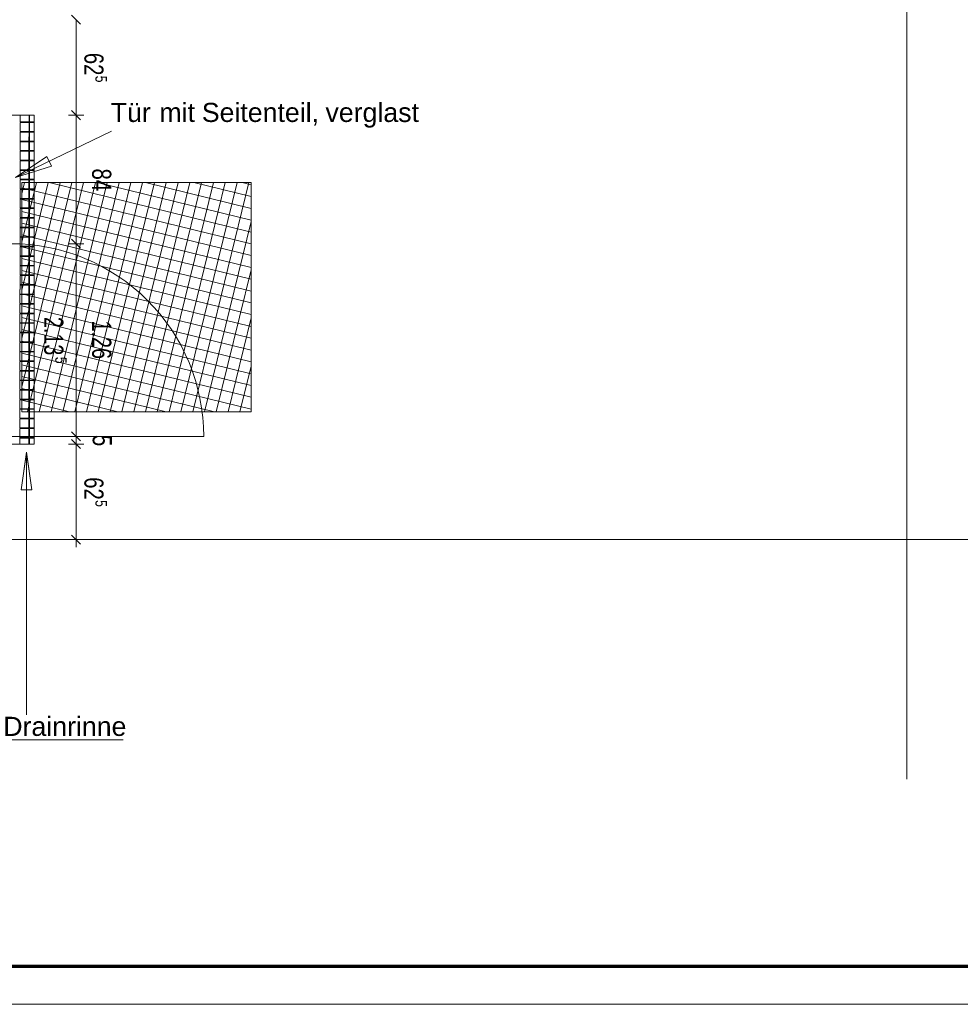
# Model space of a CAD drawing. Extents: x 229 to 926, y 37 to 878.
# Tile 43 of 201: x 558 to 681, y 37 to 165. Entities that reach past the tile are written whole.
import ezdxf
from ezdxf.lldxf.tags import DXFTag

# ---------------------------------------------------------------- set-up
doc = ezdxf.new("R2010")
doc.units = 0
doc.layers.get('0').update_dxf_attribs({"linetype": 'fein_strichliert', "lineweight": 13})
for name, color, linetype, lineweight in [('Axen', 7, 'Continuous', 25), ('Axen-A03CP9SWA9', 7, 'Continuous', 25), ('Beschriftung', 7, 'Continuous', 25), ('Beschriftung-A03CP9SUA9', 7, 'Continuous', 25), ('Bewegungsfläche', 7, 'Continuous', 25), ('Boden', 7, 'Continuous', 25), ('Boden-A03CP9SVA9', 7, 'Continuous', 25), ('Maßlinien', 7, 'Continuous', 25), ('Maßlinien-A03CP9T3A9', 7, 'Continuous', 25), ('Türen', 7, 'Continuous', 25), ('Türen-A03CP9T1A9', 7, 'Continuous', 25), ('X_BI_Geometrie', 7, 'Continuous', 13)]:
    doc.layers.add(name, color=color, linetype=linetype, lineweight=lineweight)
doc.styles.get("Standard").update_dxf_attribs({"font": 'arial.ttf'})
tags = doc.linetypes.add('ALL_S25', pattern=[0.001, 0, -0.001]).pattern_tags.tags
tags[6:7] = [DXFTag(74, 4), DXFTag(75, 0), DXFTag(340, '0'), DXFTag(46, 1.0), DXFTag(50, 0.0), DXFTag(44, 0.0), DXFTag(45, 0.0)]
tags[4:5] = [DXFTag(74, 4), DXFTag(75, 0), DXFTag(340, '0'), DXFTag(46, 1.0), DXFTag(50, 0.0), DXFTag(44, 0.0), DXFTag(45, 0.0)]
tags = doc.linetypes.add('ALL_S25-A03CP9T4A9', pattern=[0.001, 0, -0.001]).pattern_tags.tags
tags[6:7] = [DXFTag(74, 4), DXFTag(75, 0), DXFTag(340, '0'), DXFTag(46, 1.0), DXFTag(50, 0.0), DXFTag(44, 0.0), DXFTag(45, 0.0)]
tags[4:5] = [DXFTag(74, 4), DXFTag(75, 0), DXFTag(340, '0'), DXFTag(46, 1.0), DXFTag(50, 0.0), DXFTag(44, 0.0), DXFTag(45, 0.0)]
tags = doc.linetypes.add('fein_strichliert', pattern=[4, 1, -2, 1]).pattern_tags.tags
tags[8:9] = [DXFTag(74, 4), DXFTag(75, 0), DXFTag(340, '0'), DXFTag(46, 0.0), DXFTag(50, 0.0), DXFTag(44, 0.0), DXFTag(45, 0.0)]
tags[6:7] = [DXFTag(74, 4), DXFTag(75, 0), DXFTag(340, '0'), DXFTag(46, 0.0), DXFTag(50, 0.0), DXFTag(44, 0.0), DXFTag(45, 0.0)]
tags[4:5] = [DXFTag(74, 4), DXFTag(75, 0), DXFTag(340, '0'), DXFTag(46, 0.0), DXFTag(50, 0.0), DXFTag(44, 0.0), DXFTag(45, 0.0)]

# ---------------------------------------------------------------- blocks, each defined once
blk = doc.blocks.new('Blockreferenz-A03CP9SJA9', base_point=(228.98, 36.58))
at = {"color": 0, "linetype": 'ByBlock', "lineweight": 70, "ltscale": 0.7}
blk.add_line((248.98, 41.58), (920.98, 41.58), dxfattribs=at)
at = {"color": 0, "linetype": 'ByBlock', "lineweight": -2, "ltscale": 0.13}
blk.add_line((925.98, 36.58), (228.98, 36.58), dxfattribs=at)
blk = doc.blocks.new('Referenz-A03CP9SSA9', base_point=(255.73, 65.7))
at = {"layer": 'Axen', "color": 0, "linetype": 'ALL_S25', "lineweight": -2, "ltscale": 0.13}
for p, q in [((674.03, 66.03), (674.03, 801.55)), ((735.55, 97.35), (301.61, 97.35))]:
    blk.add_line(p, q, dxfattribs=at)
at = {"layer": 'Beschriftung', "color": 0, "lineweight": -2}
for p, q in [((557.39, 144.69), (569.97, 150.75)), ((557.39, 144.69), (561.5, 147.45)), ((557.39, 144.69), (561.5, 147.45)), ((561.5, 147.45), (562.11, 146.18)), ((561.5, 147.45), (562.11, 146.18)), ((561.8, 146.81), (562.12, 146.97)), ((562.11, 146.18), (557.39, 144.69)), ((562.11, 146.18), (557.39, 144.69)), ((558.16, 103.86), (558.86, 108.76)), ((558.16, 103.86), (558.86, 108.76)), ((558.86, 108.76), (559.56, 103.86)), ((558.86, 108.76), (558.86, 74.44)), ((558.86, 108.76), (558.86, 108.76)), ((558.86, 108.76), (558.86, 108.76)), ((558.86, 108.76), (558.86, 108.76)), ((558.86, 108.76), (559.56, 103.86)), ((559.56, 103.86), (558.16, 103.86)), ((559.56, 103.86), (558.16, 103.86)), ((558.86, 103.86), (558.86, 103.51)), ((555.81, 71.18), (571.5, 71.18))]:
    blk.add_line(p, q, dxfattribs=at)
at = {"layer": 'Bewegungsfläche', "color": 0, "lineweight": -2}
for p, q in [((558.23, 142.58), (558.59, 144.05)), ((558.23, 136.27), (560.14, 144.05)), ((558.23, 129.96), (561.68, 144.05)), ((558.23, 123.65), (563.23, 144.05)), ((558.23, 117.33), (564.77, 144.05)), ((558.23, 144.05), (588.23, 144.05)), ((558.23, 114.05), (558.23, 144.05)), ((558.23, 143.37), (588.23, 136.03)), ((558.97, 114.05), (566.31, 144.05)), ((560.52, 114.05), (567.86, 144.05)), ((561.8, 144.05), (588.23, 137.58)), ((562.06, 114.05), (569.4, 144.05)), ((563.61, 114.05), (570.95, 144.05)), ((565.15, 114.05), (572.49, 144.05)), ((566.69, 114.05), (574.04, 144.05)), ((568.11, 144.05), (588.23, 139.12)), ((568.24, 114.05), (575.58, 144.05)), ((569.78, 114.05), (577.12, 144.05)), ((571.33, 114.05), (578.67, 144.05)), ((572.87, 114.05), (580.21, 144.05)), ((574.42, 144.05), (588.23, 140.67)), ((574.42, 114.05), (581.76, 144.05)), ((575.96, 114.05), (583.3, 144.05)), ((577.5, 114.05), (584.84, 144.05)), ((579.05, 114.05), (586.39, 144.05)), ((580.59, 114.05), (587.93, 144.05)), ((580.73, 144.05), (588.23, 142.21)), ((587.04, 144.05), (588.23, 143.75)), ((588.23, 144.05), (588.23, 114.05)), ((558.23, 141.83), (588.23, 134.49)), ((558.23, 140.28), (588.23, 132.94)), ((558.23, 138.74), (588.23, 131.4)), ((582.14, 114.05), (588.23, 138.96)), ((558.23, 137.2), (588.23, 129.86)), ((558.23, 135.65), (588.23, 128.31)), ((558.23, 134.11), (588.23, 126.77)), ((583.68, 114.05), (588.23, 132.65)), ((558.23, 132.56), (588.23, 125.22)), ((558.23, 131.02), (588.23, 123.68)), ((558.23, 129.48), (588.23, 122.13)), ((558.23, 127.93), (588.23, 120.59)), ((558.23, 126.39), (588.23, 119.05)), ((585.23, 114.05), (588.23, 126.34)), ((558.23, 124.84), (588.23, 117.5)), ((558.23, 123.3), (588.23, 115.96)), ((558.23, 121.75), (588.23, 114.41)), ((558.23, 120.21), (583.42, 114.05)), ((586.77, 114.05), (588.23, 120.03)), ((558.23, 118.67), (577.11, 114.05)), ((558.23, 117.12), (570.8, 114.05)), ((558.23, 115.58), (564.49, 114.05)), ((588.23, 114.05), (558.23, 114.05))]:
    blk.add_line(p, q, dxfattribs=at)
at = {"layer": 'Boden', "color": 0, "lineweight": -2}
for p, q in [((559.83, 152.85), (556.83, 152.85)), ((558.01, 152.85), (558.01, 151.97)), ((558.01, 151.97), (559.18, 151.97)), ((559.18, 151.97), (559.18, 152.85)), ((559.26, 152.85), (559.26, 151.97)), ((559.26, 151.97), (559.83, 151.97)), ((559.83, 109.85), (559.83, 152.85)), ((559.18, 151.89), (558.01, 151.89)), ((558.01, 151.89), (558.01, 150.72)), ((558.01, 150.72), (559.18, 150.72)), ((559.18, 150.72), (559.18, 151.89)), ((559.83, 151.89), (559.26, 151.89)), ((559.26, 151.89), (559.26, 150.72)), ((559.26, 150.72), (559.83, 150.72)), ((558.01, 149.39), (558, 148.22)), ((559.18, 150.64), (558.01, 150.64)), ((558.01, 150.64), (558.01, 149.47)), ((558.01, 149.47), (559.18, 149.47)), ((559.18, 149.39), (558.01, 149.39)), ((559.17, 148.22), (559.18, 149.39)), ((559.18, 149.47), (559.18, 150.64)), ((559.26, 149.39), (559.25, 148.22)), ((559.83, 150.64), (559.26, 150.64)), ((559.26, 150.64), (559.26, 149.47)), ((559.26, 149.47), (559.83, 149.47)), ((559.83, 149.39), (559.26, 149.39)), ((558, 148.22), (559.17, 148.22)), ((559.17, 148.14), (558, 148.14)), ((558, 148.14), (558, 146.97)), ((559.17, 146.97), (559.17, 148.14)), ((559.25, 148.22), (559.83, 148.22)), ((559.83, 148.14), (559.25, 148.14)), ((559.25, 148.14), (559.25, 146.97)), ((558, 146.97), (559.17, 146.97)), ((559.17, 146.89), (558, 146.89)), ((558, 146.89), (558, 145.72)), ((559.17, 145.72), (559.17, 146.89)), ((559.25, 146.97), (559.83, 146.97)), ((559.83, 146.89), (559.25, 146.89)), ((559.25, 146.89), (559.25, 145.72)), ((558, 145.72), (559.17, 145.72)), ((559.17, 145.64), (558, 145.64)), ((558, 145.64), (558, 144.47)), ((559.17, 144.47), (559.17, 145.64)), ((559.25, 145.72), (559.83, 145.72)), ((559.83, 145.64), (559.25, 145.64)), ((559.25, 145.64), (559.25, 144.47)), ((558, 144.47), (559.17, 144.47)), ((559.17, 144.39), (558, 144.39)), ((558, 144.39), (558, 143.22)), ((559.17, 143.22), (559.17, 144.39)), ((559.25, 144.47), (559.83, 144.47)), ((559.83, 144.39), (559.25, 144.39)), ((559.25, 144.39), (559.25, 143.22)), ((558, 143.22), (559.17, 143.22)), ((559.17, 143.14), (558, 143.14)), ((558, 143.14), (558, 141.97)), ((559.17, 141.97), (559.17, 143.14)), ((559.25, 143.22), (559.83, 143.22)), ((559.83, 143.14), (559.25, 143.14)), ((559.25, 143.14), (559.25, 141.97)), ((558, 141.97), (559.17, 141.97)), ((559.17, 141.89), (558, 141.89)), ((558, 141.89), (558, 140.72)), ((559.17, 140.72), (559.17, 141.89)), ((559.25, 141.97), (559.83, 141.97)), ((559.83, 141.89), (559.25, 141.89)), ((559.25, 141.89), (559.25, 140.72)), ((558, 140.72), (559.17, 140.72)), ((559.17, 140.64), (558, 140.64)), ((558, 140.64), (558, 139.47)), ((559.17, 139.47), (559.17, 140.64)), ((559.25, 140.72), (559.83, 140.72)), ((559.83, 140.64), (559.25, 140.64)), ((559.25, 140.64), (559.25, 139.47)), ((558, 139.47), (559.17, 139.47)), ((559.17, 139.39), (558, 139.39)), ((558, 139.39), (558, 138.22)), ((559.17, 138.22), (559.17, 139.39)), ((559.25, 139.47), (559.83, 139.47)), ((559.83, 139.39), (559.25, 139.39)), ((559.25, 139.39), (559.25, 138.22)), ((558, 138.22), (559.17, 138.22)), ((559.17, 138.14), (558, 138.14)), ((558, 138.14), (558, 136.97)), ((559.17, 136.97), (559.17, 138.14)), ((559.25, 138.22), (559.83, 138.22)), ((559.83, 138.14), (559.25, 138.14)), ((559.25, 138.14), (559.25, 136.97)), ((558, 136.97), (559.17, 136.97)), ((559.17, 136.89), (558, 136.89)), ((558, 136.89), (558, 135.72)), ((559.17, 135.72), (559.17, 136.89)), ((559.25, 136.97), (559.83, 136.97)), ((559.83, 136.89), (559.25, 136.89)), ((559.25, 136.89), (559.25, 135.72)), ((558, 135.72), (559.17, 135.72)), ((559.17, 135.64), (558, 135.64)), ((558, 135.64), (558, 134.47)), ((559.17, 134.47), (559.17, 135.64)), ((559.25, 135.72), (559.83, 135.72)), ((559.83, 135.64), (559.25, 135.64)), ((559.25, 135.64), (559.25, 134.47)), ((558, 134.47), (559.17, 134.47)), ((559.17, 134.39), (558, 134.39)), ((558, 134.39), (558, 133.22)), ((559.17, 133.22), (559.17, 134.39)), ((559.25, 134.47), (559.83, 134.47)), ((559.83, 134.39), (559.25, 134.39)), ((559.25, 134.39), (559.25, 133.22)), ((558, 133.22), (559.17, 133.22)), ((559.17, 133.14), (558, 133.14)), ((558, 133.14), (558, 131.97)), ((559.17, 131.97), (559.17, 133.14)), ((559.25, 133.22), (559.83, 133.22)), ((559.83, 133.14), (559.25, 133.14)), ((559.25, 133.14), (559.25, 131.97)), ((558, 131.97), (559.17, 131.97)), ((559.17, 131.89), (558, 131.89)), ((558, 131.89), (558, 130.72)), ((559.17, 130.72), (559.17, 131.89)), ((559.25, 131.97), (559.83, 131.97)), ((559.83, 131.89), (559.25, 131.89)), ((559.25, 131.89), (559.25, 130.72)), ((558, 130.64), (557.99, 129.47)), ((558, 130.72), (559.17, 130.72)), ((559.17, 130.64), (558, 130.64)), ((559.16, 129.47), (559.17, 130.64)), ((559.25, 130.64), (559.24, 129.47)), ((559.25, 130.72), (559.83, 130.72)), ((559.83, 130.64), (559.25, 130.64)), ((557.99, 129.47), (559.16, 129.47)), ((559.16, 129.39), (557.99, 129.39)), ((557.99, 129.39), (557.99, 128.22)), ((559.16, 128.22), (559.16, 129.39)), ((559.24, 129.47), (559.83, 129.47)), ((559.83, 129.39), (559.24, 129.39)), ((559.24, 129.39), (559.24, 128.22)), ((557.99, 128.22), (559.16, 128.22)), ((559.16, 128.14), (557.99, 128.14)), ((557.99, 128.14), (557.99, 126.97)), ((559.16, 126.97), (559.16, 128.14)), ((559.24, 128.22), (559.83, 128.22)), ((559.83, 128.14), (559.24, 128.14)), ((559.24, 128.14), (559.24, 126.97)), ((557.99, 126.97), (559.16, 126.97)), ((559.16, 126.89), (557.99, 126.89)), ((557.99, 126.89), (557.99, 125.72)), ((559.16, 125.72), (559.16, 126.89)), ((559.24, 126.97), (559.83, 126.97)), ((559.83, 126.89), (559.24, 126.89)), ((559.24, 126.89), (559.24, 125.72)), ((557.99, 125.72), (559.16, 125.72)), ((559.16, 125.64), (557.99, 125.64)), ((557.99, 125.64), (557.99, 124.47)), ((559.16, 124.47), (559.16, 125.64)), ((559.24, 125.72), (559.83, 125.72)), ((559.83, 125.64), (559.24, 125.64)), ((559.24, 125.64), (559.24, 124.47)), ((557.99, 124.47), (559.16, 124.47)), ((559.16, 124.39), (557.99, 124.39)), ((557.99, 124.39), (557.99, 123.22)), ((559.16, 123.22), (559.16, 124.39)), ((559.24, 124.47), (559.83, 124.47)), ((559.83, 124.39), (559.24, 124.39)), ((559.24, 124.39), (559.24, 123.22)), ((557.99, 123.22), (559.16, 123.22)), ((559.16, 123.14), (557.99, 123.14)), ((557.99, 123.14), (557.99, 121.97)), ((559.16, 121.97), (559.16, 123.14)), ((559.24, 123.22), (559.83, 123.22)), ((559.83, 123.14), (559.24, 123.14)), ((559.24, 123.14), (559.24, 121.97)), ((557.99, 121.97), (559.16, 121.97)), ((559.16, 121.89), (557.99, 121.89)), ((557.99, 121.89), (557.99, 120.72)), ((559.16, 120.72), (559.16, 121.89)), ((559.24, 121.97), (559.83, 121.97)), ((559.83, 121.89), (559.24, 121.89)), ((559.24, 121.89), (559.24, 120.72)), ((557.99, 120.72), (559.16, 120.72)), ((559.16, 120.64), (557.99, 120.64)), ((557.99, 120.64), (557.99, 119.47)), ((559.16, 119.47), (559.16, 120.64)), ((559.24, 120.72), (559.83, 120.72)), ((559.83, 120.64), (559.24, 120.64)), ((559.24, 120.64), (559.24, 119.47)), ((557.99, 119.47), (559.16, 119.47)), ((559.16, 119.39), (557.99, 119.39)), ((557.99, 119.39), (557.99, 118.22)), ((559.16, 118.22), (559.16, 119.39)), ((559.24, 119.47), (559.83, 119.47)), ((559.83, 119.39), (559.24, 119.39)), ((559.24, 119.39), (559.24, 118.22)), ((557.99, 118.22), (559.16, 118.22)), ((559.16, 118.14), (557.99, 118.14)), ((557.99, 118.14), (557.99, 116.97)), ((559.16, 116.97), (559.16, 118.14)), ((559.24, 118.22), (559.83, 118.22)), ((559.83, 118.14), (559.24, 118.14)), ((559.24, 118.14), (559.24, 116.97)), ((557.99, 116.97), (559.16, 116.97)), ((559.16, 116.89), (557.99, 116.89)), ((557.99, 116.89), (557.99, 115.72)), ((559.16, 115.72), (559.16, 116.89)), ((559.24, 116.97), (559.83, 116.97)), ((559.83, 116.89), (559.24, 116.89)), ((559.24, 116.89), (559.24, 115.72)), ((557.99, 115.72), (559.16, 115.72)), ((559.16, 115.64), (557.99, 115.64)), ((557.99, 115.64), (557.99, 114.47)), ((559.16, 114.47), (559.16, 115.64)), ((559.24, 115.72), (559.83, 115.72)), ((559.83, 115.64), (559.24, 115.64)), ((559.24, 115.64), (559.24, 114.47)), ((557.99, 114.47), (559.16, 114.47)), ((559.16, 114.39), (557.99, 114.39)), ((557.99, 114.39), (557.99, 113.22)), ((559.16, 113.22), (559.16, 114.39)), ((559.24, 114.47), (559.83, 114.47)), ((559.83, 114.39), (559.24, 114.39)), ((559.24, 114.39), (559.24, 113.22)), ((557.99, 113.22), (559.16, 113.22)), ((559.16, 113.14), (557.99, 113.14)), ((557.99, 113.14), (557.99, 111.97)), ((559.16, 111.97), (559.16, 113.14)), ((559.24, 113.22), (559.83, 113.22)), ((559.83, 113.14), (559.24, 113.14)), ((559.24, 113.14), (559.24, 111.97)), ((557.99, 111.97), (559.16, 111.97)), ((559.16, 111.89), (557.99, 111.89)), ((557.99, 111.89), (557.99, 110.72)), ((559.16, 110.72), (559.16, 111.89)), ((559.24, 111.97), (559.83, 111.97)), ((559.83, 111.89), (559.24, 111.89)), ((559.24, 111.89), (559.24, 110.72)), ((556.83, 109.85), (559.83, 109.85)), ((557.99, 110.64), (557.98, 109.85)), ((557.99, 110.72), (559.16, 110.72)), ((559.16, 110.64), (557.99, 110.64)), ((559.15, 109.85), (559.16, 110.64)), ((559.24, 110.64), (559.23, 109.85)), ((559.24, 110.72), (559.83, 110.72)), ((559.83, 110.64), (559.24, 110.64))]:
    blk.add_line(p, q, dxfattribs=at)
at = {"layer": 'Maßlinien', "color": 0, "lineweight": -2}
for p, q in [((565.93, 164.75), (564.73, 165.95)), ((565.33, 152.85), (565.33, 165.35)), ((565.93, 152.25), (564.73, 153.45)), ((565.33, 152.85), (564.33, 152.85)), ((565.33, 152.85), (566.33, 152.85)), ((565.33, 136.05), (565.33, 152.85)), ((565.93, 135.45), (564.73, 136.65)), ((565.33, 136.05), (564.33, 136.05)), ((565.33, 136.05), (566.33, 136.05)), ((565.33, 110.85), (565.33, 136.05)), ((565.33, 110.85), (564.33, 110.85)), ((565.93, 110.25), (564.73, 111.45)), ((565.33, 110.85), (566.33, 110.85)), ((565.33, 109.95), (565.33, 110.85)), ((565.33, 109.85), (564.33, 109.85)), ((565.93, 109.25), (564.73, 110.45)), ((565.33, 109.85), (565.33, 109.95)), ((565.33, 109.85), (566.33, 109.85)), ((565.33, 109.31), (565.33, 109.85)), ((565.33, 97.35), (565.33, 109.31)), ((565.93, 96.75), (564.73, 97.95)), ((565.33, 97.35), (564.33, 97.35)), ((565.33, 97.35), (566.33, 97.35)), ((565.33, 97.35), (565.33, 96.35))]:
    blk.add_line(p, q, dxfattribs=at)
at = {"layer": 'Türen', "color": 0, "lineweight": -2}
blk.add_line((556.83, 110.85), (582.03, 110.85), dxfattribs=at)
blk.add_ellipse((556.83, 110.85), major_axis=(25.2, 0), ratio=1, start_param=0, end_param=1.570797, dxfattribs=at)
at = {"layer": 'Beschriftung', "color": 0, "lineweight": -2, "char_height": 2.5, "attachment_point": 1}
for s, insert, rotation in [('{\\fArial;Tür}', (569.87, 154.47), 359.9932), ('{\\fArial;mit}', (576.23, 154.47), 359.9932), ('{\\fArial;Seitenteil,}', (581.78, 154.47), 359.9932), ('{\\fArial;verglast}', (597.96, 154.47), 359.9932), ('{\\fArial;Drainrinne}', (555.81, 74.18), 0)]:
    blk.add_mtext(s, dxfattribs=dict(at, insert=insert, rotation=rotation))
at = {"layer": 'Maßlinien', "color": 0, "lineweight": -2, "attachment_point": 1, "rotation": 270}
for s, insert, char_height in [('{\\W0.76;\\fArial;62}', (568.92, 161.01), 2.5), ('{\\W0.76;\\fArial;5}', (569.36, 158.02), 1.5), ('{\\W0.76;\\fArial;84}', (569.94, 145.88), 2.5), ('{\\W0.74;\\fArial;2.13}', (563.67, 126.48), 2.5), ('{\\W0.74;\\fArial;1.26}', (569.94, 126), 2.5), ('{\\W0.76;\\fArial;5}', (564.11, 121.25), 1.5), ('{\\W0.76;\\fArial;5}', (570.01, 111.04), 2.5), ('{\\W0.76;\\fArial;62}', (568.92, 105.51), 2.5), ('{\\W0.76;\\fArial;5}', (569.36, 102.52), 1.5)]:
    blk.add_mtext(s, dxfattribs=dict(at, insert=insert, char_height=char_height))
blk = doc.blocks.new('Referenz-A03CP9T9A9', base_point=(255.73, 65.71))
at = {"layer": 'Axen-A03CP9SWA9', "color": 0, "linetype": 'ALL_S25-A03CP9T4A9', "lineweight": -2, "ltscale": 0.13}
for p, q in [((674.03, 66.03), (674.03, 801.55)), ((735.55, 97.35), (301.61, 97.35))]:
    blk.add_line(p, q, dxfattribs=at)
at = {"layer": 'Beschriftung-A03CP9SUA9', "color": 0, "lineweight": -2}
for p, q in [((557.39, 144.69), (569.97, 150.75)), ((557.39, 144.69), (561.5, 147.45)), ((557.39, 144.69), (561.5, 147.45)), ((561.5, 147.45), (562.11, 146.19)), ((561.5, 147.45), (562.11, 146.19)), ((561.8, 146.82), (562.12, 146.97)), ((562.11, 146.19), (557.39, 144.69)), ((562.11, 146.19), (557.39, 144.69)), ((558.16, 103.87), (558.86, 108.77)), ((558.16, 103.87), (558.86, 108.77)), ((558.86, 108.77), (559.56, 103.87)), ((558.86, 108.77), (558.86, 74.45)), ((558.86, 108.77), (559.56, 103.87)), ((559.56, 103.87), (558.16, 103.87)), ((559.56, 103.87), (558.16, 103.87)), ((558.86, 103.87), (558.86, 103.52)), ((555.81, 71.18), (571.5, 71.18))]:
    blk.add_line(p, q, dxfattribs=at)
at = {"layer": 'Boden-A03CP9SVA9', "color": 0, "lineweight": -2}
for p, q in [((559.83, 152.85), (556.83, 152.85)), ((558.01, 152.85), (558.01, 151.98)), ((558.01, 151.98), (559.18, 151.97)), ((559.18, 151.97), (559.18, 152.85)), ((559.26, 152.85), (559.26, 151.97)), ((559.26, 151.97), (559.83, 151.97)), ((559.83, 109.85), (559.83, 152.85)), ((559.18, 151.89), (558.01, 151.9)), ((558.01, 151.9), (558.01, 150.73)), ((558.01, 150.73), (559.18, 150.72)), ((559.18, 150.72), (559.18, 151.89)), ((559.83, 151.89), (559.26, 151.89)), ((559.26, 151.89), (559.26, 150.72)), ((559.26, 150.72), (559.83, 150.72)), ((558.01, 150.65), (558, 149.48)), ((558, 149.48), (559.17, 149.47)), ((559.17, 149.39), (558, 149.4)), ((558, 149.4), (558, 148.23)), ((559.18, 150.64), (558.01, 150.65)), ((559.17, 149.47), (559.18, 150.64)), ((559.17, 148.22), (559.17, 149.39)), ((559.26, 150.64), (559.25, 149.47)), ((559.25, 149.47), (559.83, 149.47)), ((559.83, 149.39), (559.25, 149.39)), ((559.25, 149.39), (559.25, 148.22)), ((559.83, 150.64), (559.26, 150.64)), ((558, 148.23), (559.17, 148.22)), ((559.17, 148.14), (558, 148.15)), ((558, 148.15), (558, 146.98)), ((559.17, 146.97), (559.17, 148.14)), ((559.25, 148.22), (559.83, 148.22)), ((559.83, 148.14), (559.25, 148.14)), ((559.25, 148.14), (559.25, 146.97)), ((558, 146.98), (559.17, 146.97)), ((559.17, 146.89), (558, 146.9)), ((558, 146.9), (558, 145.73)), ((559.17, 145.72), (559.17, 146.89)), ((559.25, 146.97), (559.83, 146.97)), ((559.83, 146.89), (559.25, 146.89)), ((559.25, 146.89), (559.25, 145.72)), ((558, 145.73), (559.17, 145.72)), ((559.17, 145.64), (558, 145.65)), ((558, 145.65), (558, 144.48)), ((559.17, 144.47), (559.17, 145.64)), ((559.25, 145.72), (559.83, 145.72)), ((559.83, 145.64), (559.25, 145.64)), ((559.25, 145.64), (559.25, 144.47)), ((558, 144.48), (559.17, 144.47)), ((559.17, 144.39), (558, 144.4)), ((558, 144.4), (558, 143.23)), ((559.17, 143.22), (559.17, 144.39)), ((559.25, 144.47), (559.83, 144.47)), ((559.83, 144.39), (559.25, 144.39)), ((559.25, 144.39), (559.25, 143.22)), ((558, 143.23), (559.17, 143.22)), ((559.17, 143.14), (558, 143.15)), ((558, 143.15), (558, 141.98)), ((559.17, 141.97), (559.17, 143.14)), ((559.25, 143.22), (559.83, 143.22)), ((559.83, 143.14), (559.25, 143.14)), ((559.25, 143.14), (559.25, 141.97)), ((558, 141.98), (559.17, 141.97)), ((559.17, 141.89), (558, 141.9)), ((558, 141.9), (558, 140.73)), ((559.17, 140.72), (559.17, 141.89)), ((559.25, 141.97), (559.83, 141.97)), ((559.83, 141.89), (559.25, 141.89)), ((559.25, 141.89), (559.25, 140.72)), ((558, 140.73), (559.17, 140.72)), ((559.17, 140.64), (558, 140.65)), ((558, 140.65), (558, 139.48)), ((559.17, 139.47), (559.17, 140.64)), ((559.25, 140.72), (559.83, 140.72)), ((559.83, 140.64), (559.25, 140.64)), ((559.25, 140.64), (559.25, 139.47)), ((558, 139.48), (559.17, 139.47)), ((559.17, 139.39), (558, 139.4)), ((558, 139.4), (558, 138.23)), ((559.17, 138.22), (559.17, 139.39)), ((559.25, 139.47), (559.83, 139.47)), ((559.83, 139.39), (559.25, 139.39)), ((559.25, 139.39), (559.25, 138.22)), ((558, 138.23), (559.17, 138.22)), ((559.17, 138.14), (558, 138.15)), ((558, 138.15), (558, 136.98)), ((559.17, 136.97), (559.17, 138.14)), ((559.25, 138.22), (559.83, 138.22)), ((559.83, 138.14), (559.25, 138.14)), ((559.25, 138.14), (559.25, 136.97)), ((558, 136.98), (559.17, 136.97)), ((559.17, 136.89), (558, 136.9)), ((558, 136.9), (558, 135.73)), ((559.17, 135.72), (559.17, 136.89)), ((559.25, 136.97), (559.83, 136.97)), ((559.83, 136.89), (559.25, 136.89)), ((559.25, 136.89), (559.25, 135.72)), ((558, 135.73), (559.17, 135.72)), ((559.17, 135.64), (558, 135.65)), ((558, 135.65), (558, 134.48)), ((559.17, 134.47), (559.17, 135.64)), ((559.25, 135.72), (559.83, 135.72)), ((559.83, 135.64), (559.25, 135.64)), ((559.25, 135.64), (559.25, 134.47)), ((558, 134.48), (559.17, 134.47)), ((559.17, 134.39), (558, 134.4)), ((558, 134.4), (558, 133.23)), ((559.17, 133.22), (559.17, 134.39)), ((559.25, 134.47), (559.83, 134.47)), ((559.83, 134.39), (559.25, 134.39)), ((559.25, 134.39), (559.25, 133.22)), ((558, 133.23), (559.17, 133.22)), ((559.17, 133.14), (558, 133.15)), ((558, 133.15), (558, 131.98)), ((559.17, 131.97), (559.17, 133.14)), ((559.25, 133.22), (559.83, 133.22)), ((559.83, 133.14), (559.25, 133.14)), ((559.25, 133.14), (559.25, 131.97)), ((558, 131.98), (559.17, 131.97)), ((559.17, 131.89), (558, 131.9)), ((558, 131.9), (558, 130.73)), ((559.17, 130.72), (559.17, 131.89)), ((559.25, 131.97), (559.83, 131.97)), ((559.83, 131.89), (559.25, 131.89)), ((559.25, 131.89), (559.25, 130.72)), ((558, 130.65), (557.99, 129.48)), ((558, 130.73), (559.17, 130.72)), ((559.17, 130.64), (558, 130.65)), ((559.16, 129.47), (559.17, 130.64)), ((559.25, 130.64), (559.24, 129.47)), ((559.25, 130.72), (559.83, 130.72)), ((559.83, 130.64), (559.25, 130.64)), ((557.99, 129.48), (559.16, 129.47)), ((559.16, 129.39), (557.99, 129.4)), ((557.99, 129.4), (557.99, 128.23)), ((559.16, 128.22), (559.16, 129.39)), ((559.24, 129.47), (559.83, 129.47)), ((559.83, 129.39), (559.24, 129.39)), ((559.24, 129.39), (559.24, 128.22)), ((557.99, 128.23), (559.16, 128.22)), ((559.16, 128.14), (557.99, 128.15)), ((557.99, 128.15), (557.99, 126.98)), ((559.16, 126.97), (559.16, 128.14)), ((559.24, 128.22), (559.83, 128.22)), ((559.83, 128.14), (559.24, 128.14)), ((559.24, 128.14), (559.24, 126.97)), ((557.99, 126.98), (559.16, 126.97)), ((559.16, 126.89), (557.99, 126.9)), ((557.99, 126.9), (557.99, 125.73)), ((559.16, 125.72), (559.16, 126.89)), ((559.24, 126.97), (559.83, 126.97)), ((559.83, 126.89), (559.24, 126.89)), ((559.24, 126.89), (559.24, 125.72)), ((557.99, 125.73), (559.16, 125.72)), ((559.16, 125.64), (557.99, 125.65)), ((557.99, 125.65), (557.99, 124.48)), ((559.16, 124.47), (559.16, 125.64)), ((559.24, 125.72), (559.83, 125.72)), ((559.83, 125.64), (559.24, 125.64)), ((559.24, 125.64), (559.24, 124.47)), ((557.99, 124.48), (559.16, 124.47)), ((559.16, 124.39), (557.99, 124.4)), ((557.99, 124.4), (557.99, 123.23)), ((559.16, 123.22), (559.16, 124.39)), ((559.24, 124.47), (559.83, 124.47)), ((559.83, 124.39), (559.24, 124.39)), ((559.24, 124.39), (559.24, 123.22)), ((557.99, 123.23), (559.16, 123.22)), ((559.16, 123.14), (557.99, 123.15)), ((557.99, 123.15), (557.99, 121.98)), ((559.16, 121.97), (559.16, 123.14)), ((559.24, 123.22), (559.83, 123.22)), ((559.83, 123.14), (559.24, 123.14)), ((559.24, 123.14), (559.24, 121.97)), ((557.99, 121.98), (559.16, 121.97)), ((559.16, 121.89), (557.99, 121.9)), ((557.99, 121.9), (557.99, 120.73)), ((559.16, 120.72), (559.16, 121.89)), ((559.24, 121.97), (559.83, 121.97)), ((559.83, 121.89), (559.24, 121.89)), ((559.24, 121.89), (559.24, 120.72)), ((557.99, 120.73), (559.16, 120.72)), ((559.16, 120.64), (557.99, 120.65)), ((557.99, 120.65), (557.99, 119.48)), ((559.16, 119.47), (559.16, 120.64)), ((559.24, 120.72), (559.83, 120.72)), ((559.83, 120.64), (559.24, 120.64)), ((559.24, 120.64), (559.24, 119.47)), ((557.99, 119.48), (559.16, 119.47)), ((559.16, 119.39), (557.99, 119.4)), ((557.99, 119.4), (557.99, 118.23)), ((559.16, 118.22), (559.16, 119.39)), ((559.24, 119.47), (559.83, 119.47)), ((559.83, 119.39), (559.24, 119.39)), ((559.24, 119.39), (559.24, 118.22)), ((557.99, 118.23), (559.16, 118.22)), ((559.16, 118.14), (557.99, 118.15)), ((557.99, 118.15), (557.99, 116.98)), ((559.16, 116.97), (559.16, 118.14)), ((559.24, 118.22), (559.83, 118.22)), ((559.83, 118.14), (559.24, 118.14)), ((559.24, 118.14), (559.24, 116.97)), ((557.99, 116.98), (559.16, 116.97)), ((559.16, 116.89), (557.99, 116.9)), ((557.99, 116.9), (557.99, 115.73)), ((559.16, 115.72), (559.16, 116.89)), ((559.24, 116.97), (559.83, 116.97)), ((559.83, 116.89), (559.24, 116.89)), ((559.24, 116.89), (559.24, 115.72)), ((557.99, 115.73), (559.16, 115.72)), ((559.16, 115.64), (557.99, 115.65)), ((557.99, 115.65), (557.99, 114.48)), ((559.16, 114.47), (559.16, 115.64)), ((559.24, 115.72), (559.83, 115.72)), ((559.83, 115.64), (559.24, 115.64)), ((559.24, 115.64), (559.24, 114.47)), ((557.99, 114.48), (559.16, 114.47)), ((559.16, 114.39), (557.99, 114.4)), ((557.99, 114.4), (557.99, 113.23)), ((559.16, 113.22), (559.16, 114.39)), ((559.24, 114.47), (559.83, 114.47)), ((559.83, 114.39), (559.24, 114.39)), ((559.24, 114.39), (559.24, 113.22)), ((557.99, 113.23), (559.16, 113.22)), ((559.16, 113.14), (557.99, 113.15)), ((557.99, 113.15), (557.99, 111.98)), ((559.16, 111.97), (559.16, 113.14)), ((559.24, 113.22), (559.83, 113.22)), ((559.83, 113.14), (559.24, 113.14)), ((559.24, 113.14), (559.24, 111.97)), ((557.99, 111.9), (557.98, 110.73)), ((557.99, 111.98), (559.16, 111.97)), ((559.16, 111.89), (557.99, 111.9)), ((559.15, 110.72), (559.16, 111.89)), ((559.24, 111.89), (559.23, 110.72)), ((559.24, 111.97), (559.83, 111.97)), ((559.83, 111.89), (559.24, 111.89)), ((556.83, 109.85), (559.83, 109.85)), ((557.98, 110.73), (559.15, 110.72)), ((559.15, 110.64), (557.98, 110.65)), ((557.98, 110.65), (557.98, 109.85)), ((559.15, 109.85), (559.15, 110.64)), ((559.23, 110.72), (559.83, 110.72)), ((559.83, 110.64), (559.23, 110.64)), ((559.23, 110.64), (559.23, 109.85))]:
    blk.add_line(p, q, dxfattribs=at)
at = {"layer": 'Maßlinien-A03CP9T3A9', "color": 0, "lineweight": -2}
for p, q in [((565.93, 164.75), (564.73, 165.95)), ((565.33, 152.85), (565.33, 165.35)), ((565.93, 152.25), (564.73, 153.45)), ((565.33, 152.85), (564.33, 152.85)), ((565.33, 152.85), (566.33, 152.85)), ((565.33, 136.05), (565.33, 152.85)), ((565.93, 135.45), (564.73, 136.65)), ((565.33, 136.05), (564.33, 136.05)), ((565.33, 136.05), (566.33, 136.05)), ((565.33, 110.85), (565.33, 136.05)), ((565.33, 110.85), (564.33, 110.85)), ((565.93, 110.25), (564.73, 111.45)), ((565.33, 110.85), (566.33, 110.85)), ((565.33, 109.96), (565.33, 110.85)), ((565.33, 109.85), (564.33, 109.85)), ((565.93, 109.25), (564.73, 110.45)), ((565.33, 109.85), (565.33, 109.96)), ((565.33, 109.85), (566.33, 109.85)), ((565.33, 109.32), (565.33, 109.85)), ((565.33, 97.35), (565.33, 109.32)), ((565.93, 96.75), (564.73, 97.95)), ((565.33, 97.35), (564.33, 97.35)), ((565.33, 97.35), (566.33, 97.35)), ((565.33, 97.35), (565.33, 96.35))]:
    blk.add_line(p, q, dxfattribs=at)
at = {"layer": 'Türen-A03CP9T1A9', "color": 0, "lineweight": -2}
blk.add_line((556.83, 110.85), (582.03, 110.85), dxfattribs=at)
blk.add_ellipse((556.83, 110.85), major_axis=(25.2, 0), ratio=1, start_param=0, end_param=1.570797, dxfattribs=at)
at = {"layer": 'Beschriftung-A03CP9SUA9', "color": 0, "lineweight": -2, "char_height": 2.5, "attachment_point": 1}
for s, insert, rotation in [('{\\fArial;Tür}', (569.87, 154.47), 359.9932), ('{\\fArial;mit}', (576.23, 154.47), 359.9932), ('{\\fArial;Seitenteil,}', (581.78, 154.47), 359.9932), ('{\\fArial;verglast}', (597.96, 154.47), 359.9932), ('{\\fArial;Drainrinne}', (555.81, 74.18), 0)]:
    blk.add_mtext(s, dxfattribs=dict(at, insert=insert, rotation=rotation))
at = {"layer": 'Maßlinien-A03CP9T3A9', "color": 0, "lineweight": -2, "attachment_point": 1, "rotation": 270}
for s, insert, char_height in [('{\\W0.76;\\fArial;62}', (568.92, 161.01), 2.5), ('{\\W0.76;\\fArial;5}', (569.36, 158.02), 1.5), ('{\\W0.76;\\fArial;84}', (569.93, 145.88), 2.5), ('{\\W0.74;\\fArial;2.13}', (563.67, 126.48), 2.5), ('{\\W0.74;\\fArial;1.26}', (569.93, 126), 2.5), ('{\\W0.76;\\fArial;5}', (564.11, 121.25), 1.5), ('{\\W0.76;\\fArial;5}', (570.01, 111.04), 2.5), ('{\\W0.76;\\fArial;62}', (568.92, 105.51), 2.5), ('{\\W0.76;\\fArial;5}', (569.36, 102.52), 1.5)]:
    blk.add_mtext(s, dxfattribs=dict(at, insert=insert, char_height=char_height))

msp = doc.modelspace()

# ---------------------------------------------------------------- block references
at = {"color": 251, "lineweight": 13, "ltscale": 0.13, "true_color": 0x606060}
for name, p in [('Referenz-A03CP9SSA9', (255.73, 65.7)), ('Referenz-A03CP9T9A9', (255.73, 65.71))]:
    msp.add_blockref(name, p, dxfattribs=at)
at = {"layer": 'X_BI_Geometrie', "ltscale": 0.13}
msp.add_blockref('Blockreferenz-A03CP9SJA9', (228.98, 36.58), dxfattribs=at)

doc.saveas('drawing.dxf')
